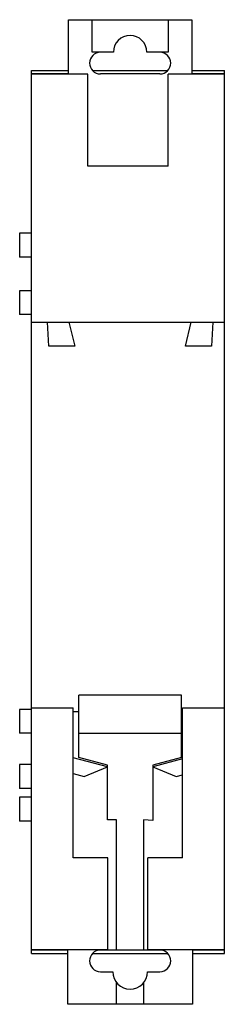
# Model space of a CAD drawing. Header units: millimetres. Extents: x 28.3 to 47.2, y 7 to 97.8.
import ezdxf

# ---------------------------------------------------------------- set-up
doc = ezdxf.new("R2010")
doc.units = ezdxf.units.MM
doc.header["$LTSCALE"] = 6.859109
doc.layers.get('0').update_dxf_attribs({"linetype": 'CONTINUOUS'})

msp = doc.modelspace()

# ---------------------------------------------------------------- linework, layer by layer
at = {"color": 7, "linetype": 'Continuous'}
for p, q in [((32.766, 92.789), (32.766, 97.819)), ((32.766, 97.819), (44.166, 97.819)), ((34.966, 94.819), (34.966, 97.819)), ((41.966, 97.819), (41.966, 94.819)), ((44.166, 97.819), (44.166, 92.789)), ((36.916, 94.819), (34.966, 94.819)), ((41.966, 94.819), (40.016, 94.819)), ((29.366, 11.719), (29.366, 93.119)), ((29.366, 93.119), (32.766, 93.119)), ((32.766, 92.819), (29.366, 92.819)), ((34.566, 92.789), (29.366, 92.789)), ((34.566, 84.319), (34.566, 92.789)), ((35.019, 93.119), (41.913, 93.119)), ((41.216, 92.819), (35.716, 92.819)), ((41.966, 84.319), (41.966, 92.789)), ((47.166, 92.789), (41.966, 92.789)), ((44.166, 93.119), (47.166, 93.119)), ((47.166, 92.819), (44.166, 92.819)), ((47.166, 11.719), (47.166, 93.119)), ((41.966, 84.319), (34.566, 84.319)), ((28.266, 78.119), (28.266, 75.919)), ((29.366, 78.119), (28.266, 78.119)), ((29.366, 75.919), (28.266, 75.919)), ((28.266, 72.819), (28.266, 70.619)), ((29.366, 72.819), (28.266, 72.819)), ((29.366, 70.619), (28.266, 70.619)), ((29.366, 69.919), (47.166, 69.919)), ((30.966, 67.719), (30.83, 69.919)), ((32.816, 69.919), (33.366, 67.719)), ((43.566, 67.719), (44.116, 69.919)), ((46.102, 69.919), (45.966, 67.719)), ((33.366, 67.719), (30.966, 67.719)), ((45.966, 67.719), (43.566, 67.719)), ((43.216, 35.519), (33.716, 35.519)), ((33.716, 29.792), (33.716, 35.519)), ((43.216, 29.792), (43.216, 35.519)), ((29.366, 34.219), (28.266, 34.219)), ((28.266, 34.219), (28.266, 32.019)), ((29.366, 34.369), (33.216, 34.369)), ((33.216, 20.519), (33.216, 34.369)), ((33.216, 34.019), (33.716, 34.019)), ((43.216, 34.019), (43.316, 34.019)), ((43.316, 34.369), (47.166, 34.369)), ((43.316, 20.519), (43.316, 34.369)), ((29.366, 32.019), (28.266, 32.019)), ((33.716, 32.019), (43.216, 32.019)), ((29.366, 29.119), (28.266, 29.119)), ((28.266, 29.119), (28.266, 26.919)), ((36.366, 28.906), (33.216, 29.75)), ((36.366, 29.082), (33.716, 29.792)), ((36.366, 24.019), (36.366, 29.082)), ((43.216, 29.792), (40.566, 29.082)), ((43.316, 29.643), (40.566, 28.906)), ((40.566, 29.082), (40.566, 23.975)), ((33.216, 28.307), (34.216, 28.03)), ((34.216, 28.03), (36.366, 28.906)), ((40.566, 28.906), (42.716, 28.03)), ((42.716, 28.03), (43.316, 28.196)), ((29.366, 26.919), (28.266, 26.919)), ((29.366, 26.119), (28.266, 26.119)), ((28.266, 26.119), (28.266, 23.919)), ((29.366, 23.919), (28.266, 23.919)), ((37.216, 24.019), (36.366, 24.019)), ((37.216, 12.019), (37.216, 24.019)), ((40.566, 23.975), (39.716, 24.019)), ((39.716, 24.019), (39.716, 12.019)), ((36.416, 20.519), (33.216, 20.519)), ((36.416, 12.049), (36.416, 20.519)), ((43.316, 20.519), (40.116, 20.519)), ((40.116, 12.049), (40.116, 20.519)), ((36.416, 12.049), (29.366, 12.049)), ((32.716, 12.019), (29.366, 12.019)), ((32.716, 7.019), (32.716, 12.049)), ((41.216, 12.019), (35.716, 12.019)), ((47.166, 12.049), (40.116, 12.049)), ((44.216, 12.049), (44.216, 7.019)), ((47.166, 12.019), (44.216, 12.019)), ((29.366, 11.719), (32.716, 11.719)), ((35.019, 11.719), (41.913, 11.719)), ((44.216, 11.719), (47.166, 11.719)), ((35.716, 10.019), (36.866, 10.019)), ((40.066, 10.019), (41.216, 10.019)), ((37.216, 7.019), (37.216, 9.026)), ((39.716, 9.027), (39.716, 7.019)), ((44.216, 7.019), (32.716, 7.019))]:
    msp.add_line(p, q, dxfattribs=at)
for centre, radius, start, end in [((38.466, 94.819), 1.55, 0, 180), ((35.716, 93.819), 1, 90, 270), ((41.216, 93.819), 1, 270, 90), ((35.716, 11.019), 1, 90, 270), ((41.216, 11.019), 1, 270, 90), ((38.466, 10.025), 1.6, 180.2077, 359.7923)]:
    msp.add_arc(centre, radius, start, end, dxfattribs=at)

doc.saveas('drawing.dxf')
